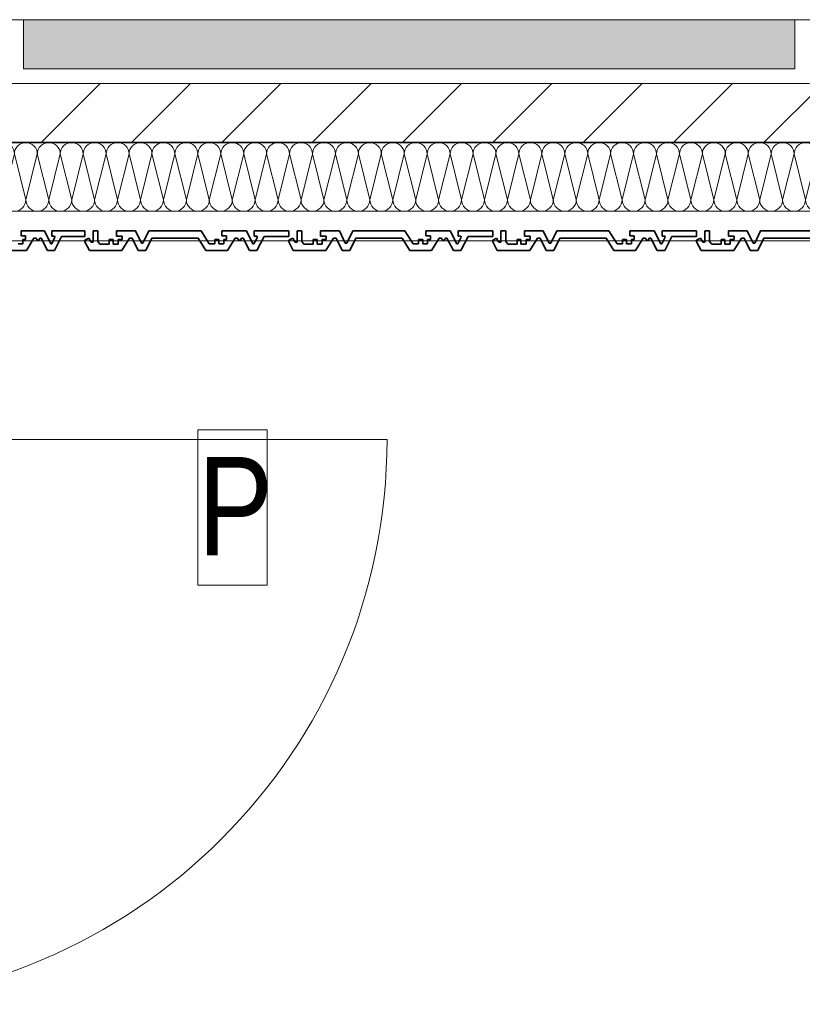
# Model space of a CAD drawing. Header units: metres. Extents: x -177922 to 5550634, y -507967 to 368279.
# Tile 110 of 125: x 3710801 to 3712393, y -48159 to -46154. Entities that reach past the tile are written whole.
import ezdxf

# ---------------------------------------------------------------- set-up
doc = ezdxf.new("R2010")
doc.units = ezdxf.units.M
doc.header["$LTSCALE"] = 0.05
doc.header["$PDSIZE"] = 0.8
for name, color, linetype in [('A_1_Bauteilschraffuren', 7, 'Continuous'), ('A_1_Fassaden', 7, 'Continuous'), ('A_1_Schraffuren', 7, 'Continuous'), ('A_1_Türen', 7, 'Continuous'), ('A_1_Wände_Außen', 7, 'Continuous'), ('A_4_Etiketten_allgemein_100_50', 7, 'Continuous'), ('A_4_Umgrenzung_Raumlegende', 7, 'Continuous'), ('A_8_HLS_Anlagen.nachgezeichnet', 7, 'Continuous')]:
    doc.layers.add(name, color=color, linetype=linetype)
doc.styles.add('ERSTELLTER_STIL_1', font='txt')

# ---------------------------------------------------------------- blocks, each defined once
blk = doc.blocks.new('*X116', base_point=(3733493.5, -38278.9))
at = {"layer": 'A_1_Bauteilschraffuren', "color": 253, "linetype": 'Continuous', "lineweight": 13}
for p, q in [((3710458.5, -46447.3), (3710463.5, -46427.3)), ((3710486.8, -46520.6), (3710463.5, -46427.3)), ((3710486.8, -46520.6), (3710510.2, -46427.3)), ((3710533.5, -46520.6), (3710510.2, -46427.3)), ((3710533.5, -46520.6), (3710556.8, -46427.3)), ((3710580.2, -46520.6), (3710556.8, -46427.3)), ((3710580.2, -46520.6), (3710603.5, -46427.3)), ((3710626.8, -46520.6), (3710603.5, -46427.3)), ((3710626.8, -46520.6), (3710650.2, -46427.3)), ((3710673.5, -46520.6), (3710650.2, -46427.3)), ((3710673.5, -46520.6), (3710696.8, -46427.3)), ((3710720.2, -46520.6), (3710696.8, -46427.3)), ((3710720.2, -46520.6), (3710743.5, -46427.3)), ((3710766.8, -46520.6), (3710743.5, -46427.3)), ((3710766.8, -46520.6), (3710790.2, -46427.3)), ((3710813.5, -46520.6), (3710790.2, -46427.3)), ((3710813.5, -46520.6), (3710836.8, -46427.3)), ((3710860.2, -46520.6), (3710836.8, -46427.3)), ((3710860.2, -46520.6), (3710883.5, -46427.3)), ((3710906.8, -46520.6), (3710883.5, -46427.3)), ((3710906.8, -46520.6), (3710930.2, -46427.3)), ((3710953.5, -46520.6), (3710930.2, -46427.3)), ((3710953.5, -46520.6), (3710976.8, -46427.3)), ((3711000.2, -46520.6), (3710976.8, -46427.3)), ((3711000.2, -46520.6), (3711023.5, -46427.3)), ((3711046.8, -46520.6), (3711023.5, -46427.3)), ((3711046.8, -46520.6), (3711070.2, -46427.3)), ((3711093.5, -46520.6), (3711070.2, -46427.3)), ((3711093.5, -46520.6), (3711116.8, -46427.3)), ((3711140.2, -46520.6), (3711116.8, -46427.3)), ((3711140.2, -46520.6), (3711163.5, -46427.3)), ((3711186.8, -46520.6), (3711163.5, -46427.3)), ((3711186.8, -46520.6), (3711210.2, -46427.3)), ((3711233.5, -46520.6), (3711210.2, -46427.3)), ((3711233.5, -46520.6), (3711256.8, -46427.3)), ((3711280.2, -46520.6), (3711256.8, -46427.3)), ((3711280.2, -46520.6), (3711303.5, -46427.3)), ((3711326.8, -46520.6), (3711303.5, -46427.3)), ((3711326.8, -46520.6), (3711350.2, -46427.3)), ((3711373.5, -46520.6), (3711350.2, -46427.3)), ((3711373.5, -46520.6), (3711396.8, -46427.3)), ((3711420.2, -46520.6), (3711396.8, -46427.3)), ((3711420.2, -46520.6), (3711443.5, -46427.3)), ((3711466.8, -46520.6), (3711443.5, -46427.3)), ((3711466.8, -46520.6), (3711490.2, -46427.3)), ((3711513.5, -46520.6), (3711490.2, -46427.3)), ((3711513.5, -46520.6), (3711536.8, -46427.3)), ((3711560.2, -46520.6), (3711536.8, -46427.3)), ((3711560.2, -46520.6), (3711583.5, -46427.3)), ((3711606.8, -46520.6), (3711583.5, -46427.3)), ((3711606.8, -46520.6), (3711630.2, -46427.3)), ((3711653.5, -46520.6), (3711630.2, -46427.3)), ((3711653.5, -46520.6), (3711676.8, -46427.3)), ((3711700.2, -46520.6), (3711676.8, -46427.3)), ((3711700.2, -46520.6), (3711723.5, -46427.3)), ((3711746.8, -46520.6), (3711723.5, -46427.3)), ((3711746.8, -46520.6), (3711770.2, -46427.3)), ((3711793.5, -46520.6), (3711770.2, -46427.3)), ((3711793.5, -46520.6), (3711816.8, -46427.3)), ((3711840.2, -46520.6), (3711816.8, -46427.3)), ((3711840.2, -46520.6), (3711863.5, -46427.3)), ((3711886.8, -46520.6), (3711863.5, -46427.3)), ((3711886.8, -46520.6), (3711910.2, -46427.3)), ((3711933.5, -46520.6), (3711910.2, -46427.3)), ((3711933.5, -46520.6), (3711956.8, -46427.3)), ((3711980.2, -46520.6), (3711956.8, -46427.3)), ((3711980.2, -46520.6), (3712003.5, -46427.3)), ((3712026.8, -46520.6), (3712003.5, -46427.3)), ((3712026.8, -46520.6), (3712050.2, -46427.3)), ((3712073.5, -46520.6), (3712050.2, -46427.3)), ((3712073.5, -46520.6), (3712096.8, -46427.3)), ((3712120.2, -46520.6), (3712096.8, -46427.3)), ((3712120.2, -46520.6), (3712143.5, -46427.3)), ((3712166.8, -46520.6), (3712143.5, -46427.3)), ((3712166.8, -46520.6), (3712190.2, -46427.3)), ((3712213.5, -46520.6), (3712190.2, -46427.3)), ((3712213.5, -46520.6), (3712236.8, -46427.3)), ((3712260.2, -46520.6), (3712236.8, -46427.3)), ((3712260.2, -46520.6), (3712283.5, -46427.3)), ((3712306.8, -46520.6), (3712283.5, -46427.3)), ((3712306.8, -46520.6), (3712330.2, -46427.3)), ((3712353.5, -46520.6), (3712330.2, -46427.3)), ((3712353.5, -46520.6), (3712376.8, -46427.3)), ((3712400.2, -46520.6), (3712376.8, -46427.3)), ((3712400.2, -46520.6), (3712423.5, -46427.3)), ((3712446.8, -46520.6), (3712423.5, -46427.3)), ((3712446.8, -46520.6), (3712470.2, -46427.3)), ((3712493.5, -46520.6), (3712470.2, -46427.3)), ((3712493.5, -46520.6), (3712516.8, -46427.3)), ((3712540.2, -46520.6), (3712516.8, -46427.3)), ((3712540.2, -46520.6), (3712563.5, -46427.3)), ((3712586.8, -46520.6), (3712563.5, -46427.3)), ((3712586.8, -46520.6), (3712610.2, -46427.3)), ((3712633.5, -46520.6), (3712610.2, -46427.3)), ((3712633.5, -46520.6), (3712656.8, -46427.3)), ((3712680.2, -46520.6), (3712656.8, -46427.3)), ((3712680.2, -46520.6), (3712703.5, -46427.3)), ((3712726.8, -46520.6), (3712703.5, -46427.3)), ((3712726.8, -46520.6), (3712750.2, -46427.3)), ((3712773.5, -46520.6), (3712750.2, -46427.3)), ((3712773.5, -46520.6), (3712796.8, -46427.3)), ((3712820.2, -46520.6), (3712796.8, -46427.3)), ((3712820.2, -46520.6), (3712843.5, -46427.3)), ((3712866.8, -46520.6), (3712843.5, -46427.3)), ((3712866.8, -46520.6), (3712868.5, -46513.9))]:
    blk.add_line(p, q, dxfattribs=at)
for centre, start, end in [((3710440.2, -46427.3), 0, 38.2132), ((3710486.8, -46427.3), 90, 180), ((3710486.8, -46427.3), 0, 90), ((3710533.5, -46427.3), 90, 180), ((3710533.5, -46427.3), 0, 90), ((3710580.2, -46427.3), 90, 180), ((3710580.2, -46427.3), 0, 90), ((3710626.8, -46427.3), 90, 180), ((3710626.8, -46427.3), 0, 90), ((3710673.5, -46427.3), 90, 180), ((3710673.5, -46427.3), 0, 90), ((3710720.2, -46427.3), 90, 180), ((3710720.2, -46427.3), 0, 90), ((3710766.8, -46427.3), 90, 180), ((3710766.8, -46427.3), 0, 90), ((3710813.5, -46427.3), 90, 180), ((3710813.5, -46427.3), 0, 90), ((3710860.2, -46427.3), 90, 180), ((3710860.2, -46427.3), 0, 90), ((3710906.8, -46427.3), 90, 180), ((3710906.8, -46427.3), 0, 90), ((3710953.5, -46427.3), 90, 180), ((3710953.5, -46427.3), 0, 90), ((3711000.2, -46427.3), 90, 180), ((3711000.2, -46427.3), 0, 90), ((3711046.8, -46427.3), 90, 180), ((3711046.8, -46427.3), 0, 90), ((3711093.5, -46427.3), 90, 180), ((3711093.5, -46427.3), 0, 90), ((3711140.2, -46427.3), 90, 180), ((3711140.2, -46427.3), 0, 90), ((3711186.8, -46427.3), 90, 180), ((3711186.8, -46427.3), 0, 90), ((3711233.5, -46427.3), 90, 180), ((3711233.5, -46427.3), 0, 90), ((3711280.2, -46427.3), 90, 180), ((3711280.2, -46427.3), 0, 90), ((3711326.8, -46427.3), 90, 180), ((3711326.8, -46427.3), 0, 90), ((3711373.5, -46427.3), 90, 180), ((3711373.5, -46427.3), 0, 90), ((3711420.2, -46427.3), 90, 180), ((3711420.2, -46427.3), 0, 90), ((3711466.8, -46427.3), 90, 180), ((3711466.8, -46427.3), 0, 90), ((3711513.5, -46427.3), 90, 180), ((3711513.5, -46427.3), 0, 90), ((3711560.2, -46427.3), 90, 180), ((3711560.2, -46427.3), 0, 90), ((3711606.8, -46427.3), 90, 180), ((3711606.8, -46427.3), 0, 90), ((3711653.5, -46427.3), 90, 180), ((3711653.5, -46427.3), 0, 90), ((3711700.2, -46427.3), 90, 180), ((3711700.2, -46427.3), 0, 90), ((3711746.8, -46427.3), 90, 180), ((3711746.8, -46427.3), 0, 90), ((3711793.5, -46427.3), 90, 180), ((3711793.5, -46427.3), 0, 90), ((3711840.2, -46427.3), 90, 180), ((3711840.2, -46427.3), 0, 90), ((3711886.8, -46427.3), 90, 180), ((3711886.8, -46427.3), 0, 90), ((3711933.5, -46427.3), 90, 180), ((3711933.5, -46427.3), 0, 90), ((3711980.2, -46427.3), 90, 180), ((3711980.2, -46427.3), 0, 90), ((3712026.8, -46427.3), 90, 180), ((3712026.8, -46427.3), 0, 90), ((3712073.5, -46427.3), 90, 180), ((3712073.5, -46427.3), 0, 90), ((3712120.2, -46427.3), 90, 180), ((3712120.2, -46427.3), 0, 90), ((3712166.8, -46427.3), 90, 180), ((3712166.8, -46427.3), 0, 90), ((3712213.5, -46427.3), 90, 180), ((3712213.5, -46427.3), 0, 90), ((3712260.2, -46427.3), 90, 180), ((3712260.2, -46427.3), 0, 90), ((3712306.8, -46427.3), 90, 180), ((3712306.8, -46427.3), 0, 90), ((3712353.5, -46427.3), 90, 180), ((3712353.5, -46427.3), 0, 90), ((3712400.2, -46427.3), 90, 180), ((3712400.2, -46427.3), 0, 90), ((3712446.8, -46427.3), 90, 180), ((3712446.8, -46427.3), 0, 90), ((3712493.5, -46427.3), 90, 180), ((3712493.5, -46427.3), 0, 90), ((3712540.2, -46427.3), 90, 180), ((3712540.2, -46427.3), 0, 90), ((3712586.8, -46427.3), 90, 180), ((3712586.8, -46427.3), 0, 90), ((3712633.5, -46427.3), 90, 180), ((3712633.5, -46427.3), 0, 90), ((3712680.2, -46427.3), 90, 180), ((3712680.2, -46427.3), 0, 90), ((3712726.8, -46427.3), 90, 180), ((3712726.8, -46427.3), 0, 90), ((3712773.5, -46427.3), 90, 180), ((3712773.5, -46427.3), 0, 90), ((3712820.2, -46427.3), 90, 180), ((3712820.2, -46427.3), 0, 90), ((3712866.8, -46427.3), 90, 180), ((3712866.8, -46427.3), 85.904, 90), ((3710510.2, -46520.6), 180, 270), ((3710510.2, -46520.6), 270, 0), ((3710556.8, -46520.6), 180, 270), ((3710556.8, -46520.6), 270, 0), ((3710603.5, -46520.6), 180, 270), ((3710603.5, -46520.6), 270, 0), ((3710650.2, -46520.6), 180, 270), ((3710650.2, -46520.6), 270, 0), ((3710696.8, -46520.6), 180, 270), ((3710696.8, -46520.6), 270, 0), ((3710743.5, -46520.6), 180, 270), ((3710743.5, -46520.6), 270, 0), ((3710790.2, -46520.6), 180, 270), ((3710790.2, -46520.6), 270, 0), ((3710836.8, -46520.6), 180, 270), ((3710836.8, -46520.6), 270, 0), ((3710883.5, -46520.6), 180, 270), ((3710883.5, -46520.6), 270, 0), ((3710930.2, -46520.6), 180, 270), ((3710930.2, -46520.6), 270, 0), ((3710976.8, -46520.6), 180, 270), ((3710976.8, -46520.6), 270, 0), ((3711023.5, -46520.6), 180, 270), ((3711023.5, -46520.6), 270, 0), ((3711070.2, -46520.6), 180, 270), ((3711070.2, -46520.6), 270, 0), ((3711116.8, -46520.6), 180, 270), ((3711116.8, -46520.6), 270, 0), ((3711163.5, -46520.6), 180, 270), ((3711163.5, -46520.6), 270, 0), ((3711210.2, -46520.6), 180, 270), ((3711210.2, -46520.6), 270, 0), ((3711256.8, -46520.6), 180, 270), ((3711256.8, -46520.6), 270, 0), ((3711303.5, -46520.6), 180, 270), ((3711303.5, -46520.6), 270, 0), ((3711350.2, -46520.6), 180, 270), ((3711350.2, -46520.6), 270, 0), ((3711396.8, -46520.6), 180, 270), ((3711396.8, -46520.6), 270, 0), ((3711443.5, -46520.6), 180, 270), ((3711443.5, -46520.6), 270, 0), ((3711490.2, -46520.6), 180, 270), ((3711490.2, -46520.6), 270, 0), ((3711536.8, -46520.6), 180, 270), ((3711536.8, -46520.6), 270, 0), ((3711583.5, -46520.6), 180, 270), ((3711583.5, -46520.6), 270, 0), ((3711630.2, -46520.6), 180, 270), ((3711630.2, -46520.6), 270, 0), ((3711676.8, -46520.6), 180, 270), ((3711676.8, -46520.6), 270, 0), ((3711723.5, -46520.6), 180, 270), ((3711723.5, -46520.6), 270, 0), ((3711770.2, -46520.6), 180, 270), ((3711770.2, -46520.6), 270, 0), ((3711816.8, -46520.6), 180, 270), ((3711816.8, -46520.6), 270, 0), ((3711863.5, -46520.6), 180, 270), ((3711863.5, -46520.6), 270, 0), ((3711910.2, -46520.6), 180, 270), ((3711910.2, -46520.6), 270, 0), ((3711956.8, -46520.6), 180, 270), ((3711956.8, -46520.6), 270, 0), ((3712003.5, -46520.6), 180, 270), ((3712003.5, -46520.6), 270, 0), ((3712050.2, -46520.6), 180, 270), ((3712050.2, -46520.6), 270, 0), ((3712096.8, -46520.6), 180, 270), ((3712096.8, -46520.6), 270, 0), ((3712143.5, -46520.6), 180, 270), ((3712143.5, -46520.6), 270, 0), ((3712190.2, -46520.6), 180, 270), ((3712190.2, -46520.6), 270, 0), ((3712236.8, -46520.6), 180, 270), ((3712236.8, -46520.6), 270, 0), ((3712283.5, -46520.6), 180, 270), ((3712283.5, -46520.6), 270, 0), ((3712330.2, -46520.6), 180, 270), ((3712330.2, -46520.6), 270, 0), ((3712376.8, -46520.6), 180, 270), ((3712376.8, -46520.6), 270, 0), ((3712423.5, -46520.6), 180, 270), ((3712423.5, -46520.6), 270, 0), ((3712470.2, -46520.6), 180, 270), ((3712470.2, -46520.6), 270, 0), ((3712516.8, -46520.6), 180, 270), ((3712516.8, -46520.6), 270, 0), ((3712563.5, -46520.6), 180, 270), ((3712563.5, -46520.6), 270, 0), ((3712610.2, -46520.6), 180, 270), ((3712610.2, -46520.6), 270, 0), ((3712656.8, -46520.6), 180, 270), ((3712656.8, -46520.6), 270, 0), ((3712703.5, -46520.6), 180, 270), ((3712703.5, -46520.6), 270, 0), ((3712750.2, -46520.6), 180, 270), ((3712750.2, -46520.6), 270, 0), ((3712796.8, -46520.6), 180, 270), ((3712796.8, -46520.6), 270, 0), ((3712843.5, -46520.6), 180, 270), ((3712843.5, -46520.6), 270, 0), ((3712890.2, -46520.6), 180, 201.7868), ((3710463.5, -46520.6), 257.6264, 270)]:
    blk.add_arc(centre, 23.3, start, end, dxfattribs=at)

msp = doc.modelspace()

# ---------------------------------------------------------------- hatches: boundary and pattern name
at = {"layer": 'A_1_Bauteilschraffuren', "linetype": 'Continuous', "lineweight": 13}
h = msp.add_hatch(dxfattribs=at)
h.set_pattern_fill('MW_Kalksandstein_0006', color=253, style=0, pattern_type=2)
h.set_pattern_definition([(45, (3733493.5, -38278.93), (-91.9239, 91.9239), [])])
h.paths.add_polyline_path([(3710318.496, -46163.926), (3710318.496, -46403.926), (3712628.496, -46403.926), (3712628.496, -46163.926), (3712408.496, -46163.926), (3712408.496, -46283.926), (3710778.496, -46283.926), (3710778.496, -46163.926)])
at = {"layer": 'A_1_Schraffuren', "linetype": 'Continuous', "lineweight": 0}
msp.add_hatch(color=29, dxfattribs=at).paths.add_polyline_path([(3710808.496, -46253.926), (3712378.496, -46253.926), (3712378.496, -46153.926), (3710808.496, -46153.926)])

# ---------------------------------------------------------------- linework, layer by layer
at = {"layer": 'A_1_Fassaden', "color": 7, "linetype": 'Continuous', "lineweight": 35}
for p, q in [((3710804.115, -46583.926), (3710804.115, -46594.126)), ((3710851.334, -46583.926), (3710804.115, -46583.926)), ((3710812.803, -46594.126), (3710804.115, -46594.126)), ((3710812.803, -46594.126), (3710812.803, -46601.47)), ((3710851.334, -46583.926), (3710864.173, -46610.03)), ((3710872.671, -46596.758), (3710866.143, -46610.03)), ((3710866.499, -46583.926), (3710866.499, -46594.831)), ((3710933.496, -46583.926), (3710866.499, -46583.926)), ((3710871.879, -46594.831), (3710866.499, -46594.831)), ((3710885.746, -46595.591), (3710871.81, -46623.926)), ((3710871.879, -46594.831), (3710872.671, -46596.758)), ((3710933.496, -46595.591), (3710885.746, -46595.591)), ((3710933.496, -46583.926), (3710933.496, -46595.591)), ((3710950.314, -46583.926), (3710950.314, -46606.617)), ((3710959.95, -46583.926), (3710950.314, -46583.926)), ((3710959.95, -46583.926), (3710959.95, -46605.704)), ((3710998.023, -46583.926), (3710998.023, -46594.551)), ((3711036.484, -46583.926), (3710998.023, -46583.926)), ((3711009.578, -46594.551), (3710998.023, -46594.551)), ((3711009.578, -46594.551), (3711009.578, -46601.419)), ((3711036.484, -46583.926), (3711048.599, -46609.236)), ((3711063.7, -46583.926), (3711051.586, -46609.236)), ((3711169.935, -46583.926), (3711063.7, -46583.926)), ((3711169.935, -46583.926), (3711186.465, -46610.243)), ((3711212.564, -46583.926), (3711212.564, -46594.126)), ((3711262.174, -46583.926), (3711212.564, -46583.926)), ((3711221.692, -46594.126), (3711212.564, -46594.126)), ((3711221.692, -46594.126), (3711221.692, -46601.47)), ((3711262.174, -46583.926), (3711275.663, -46610.03)), ((3711284.591, -46596.758), (3711277.733, -46610.03)), ((3711278.106, -46583.926), (3711278.106, -46594.831)), ((3711348.496, -46583.926), (3711278.106, -46583.926)), ((3711283.759, -46594.831), (3711278.106, -46594.831)), ((3711298.328, -46595.591), (3711283.686, -46623.926)), ((3711283.759, -46594.831), (3711284.591, -46596.758)), ((3711348.496, -46595.591), (3711298.328, -46595.591)), ((3711348.496, -46583.926), (3711348.496, -46595.591)), ((3711365.314, -46583.926), (3711365.314, -46606.617)), ((3711374.95, -46583.926), (3711365.314, -46583.926)), ((3711374.95, -46583.926), (3711374.95, -46605.704)), ((3711413.023, -46583.926), (3711413.023, -46594.551)), ((3711451.484, -46583.926), (3711413.023, -46583.926)), ((3711424.578, -46594.551), (3711413.023, -46594.551)), ((3711424.578, -46594.551), (3711424.578, -46601.419)), ((3711451.484, -46583.926), (3711463.599, -46609.236)), ((3711478.7, -46583.926), (3711466.586, -46609.236)), ((3711584.935, -46583.926), (3711478.7, -46583.926)), ((3711584.935, -46583.926), (3711601.465, -46610.243)), ((3711627.564, -46583.926), (3711627.564, -46594.126)), ((3711677.174, -46583.926), (3711627.564, -46583.926)), ((3711636.692, -46594.126), (3711627.564, -46594.126)), ((3711636.692, -46594.126), (3711636.692, -46601.47)), ((3711677.174, -46583.926), (3711690.663, -46610.03)), ((3711699.591, -46596.758), (3711692.733, -46610.03)), ((3711693.106, -46583.926), (3711693.106, -46594.831)), ((3711763.496, -46583.926), (3711693.106, -46583.926)), ((3711698.759, -46594.831), (3711693.106, -46594.831)), ((3711713.328, -46595.591), (3711698.686, -46623.926)), ((3711698.759, -46594.831), (3711699.591, -46596.758)), ((3711763.496, -46595.591), (3711713.328, -46595.591)), ((3711763.496, -46583.926), (3711763.496, -46595.591)), ((3711780.314, -46583.926), (3711780.314, -46606.617)), ((3711789.95, -46583.926), (3711780.314, -46583.926)), ((3711789.95, -46583.926), (3711789.95, -46605.704)), ((3711828.023, -46583.926), (3711828.023, -46594.551)), ((3711866.484, -46583.926), (3711828.023, -46583.926)), ((3711839.578, -46594.551), (3711828.023, -46594.551)), ((3711839.578, -46594.551), (3711839.578, -46601.419)), ((3711866.484, -46583.926), (3711878.599, -46609.236)), ((3711893.7, -46583.926), (3711881.586, -46609.236)), ((3711999.935, -46583.926), (3711893.7, -46583.926)), ((3711999.935, -46583.926), (3712016.465, -46610.243)), ((3712042.564, -46583.926), (3712042.564, -46594.126)), ((3712092.174, -46583.926), (3712042.564, -46583.926)), ((3712051.692, -46594.126), (3712042.564, -46594.126)), ((3712051.692, -46594.126), (3712051.692, -46601.47)), ((3712092.174, -46583.926), (3712105.663, -46610.03)), ((3712114.591, -46596.758), (3712107.733, -46610.03)), ((3712108.106, -46583.926), (3712108.106, -46594.831)), ((3712178.496, -46583.926), (3712108.106, -46583.926)), ((3712113.759, -46594.831), (3712108.106, -46594.831)), ((3712128.328, -46595.591), (3712113.686, -46623.926)), ((3712113.759, -46594.831), (3712114.591, -46596.758)), ((3712178.496, -46595.591), (3712128.328, -46595.591)), ((3712178.496, -46583.926), (3712178.496, -46595.591)), ((3712195.314, -46583.926), (3712195.314, -46606.617)), ((3712204.95, -46583.926), (3712195.314, -46583.926)), ((3712204.95, -46583.926), (3712204.95, -46605.704)), ((3712243.023, -46583.926), (3712243.023, -46594.551)), ((3712281.484, -46583.926), (3712243.023, -46583.926)), ((3712254.578, -46594.551), (3712243.023, -46594.551)), ((3712254.578, -46594.551), (3712254.578, -46601.419)), ((3712281.484, -46583.926), (3712293.599, -46609.236)), ((3712308.7, -46583.926), (3712296.586, -46609.236)), ((3712414.935, -46583.926), (3712308.7, -46583.926)), ((3710807.504, -46610.243), (3710797.871, -46610.243)), ((3710807.504, -46601.47), (3710807.504, -46610.243)), ((3710812.803, -46601.47), (3710807.504, -46601.47)), ((3710830.001, -46598.615), (3710814.87, -46623.926)), ((3710834.486, -46598.615), (3710830.001, -46598.615)), ((3710834.486, -46598.615), (3710836.233, -46602.757)), ((3710840.123, -46602.757), (3710836.233, -46602.757)), ((3710841.87, -46598.615), (3710840.123, -46602.757)), ((3710844.9, -46598.615), (3710841.87, -46598.615)), ((3710844.9, -46598.615), (3710857.348, -46623.926)), ((3710866.143, -46610.03), (3710864.173, -46610.03)), ((3710941.469, -46598.946), (3710933.496, -46602.884)), ((3710933.496, -46602.884), (3710933.496, -46605.944)), ((3710933.496, -46605.944), (3710942.731, -46623.926)), ((3710941.469, -46598.946), (3710946.272, -46606.617)), ((3710950.314, -46606.617), (3710946.272, -46606.617)), ((3710959.95, -46605.704), (3710964.147, -46611.061)), ((3710983.11, -46611.061), (3710964.147, -46611.061)), ((3710983.11, -46601.419), (3710983.11, -46611.061)), ((3710991.03, -46601.419), (3710983.11, -46601.419)), ((3710991.03, -46601.419), (3710991.03, -46611.061)), ((3711001.432, -46611.061), (3710991.03, -46611.061)), ((3711001.432, -46601.419), (3711001.432, -46611.061)), ((3711009.578, -46601.419), (3711001.432, -46601.419)), ((3711024.643, -46598.615), (3711008.925, -46623.926)), ((3711030.137, -46598.615), (3711024.643, -46598.615)), ((3711030.137, -46598.615), (3711042.252, -46623.926)), ((3711051.586, -46609.236), (3711048.599, -46609.236)), ((3711070.05, -46598.615), (3711057.936, -46623.926)), ((3711164.147, -46598.615), (3711070.05, -46598.615)), ((3711164.147, -46598.615), (3711180.044, -46623.926)), ((3711197.844, -46610.243), (3711186.465, -46610.243)), ((3711197.844, -46601.47), (3711197.844, -46610.243)), ((3711206.004, -46601.47), (3711197.844, -46601.47)), ((3711206.004, -46601.47), (3711206.004, -46610.243)), ((3711216.125, -46610.243), (3711206.004, -46610.243)), ((3711216.125, -46601.47), (3711216.125, -46610.243)), ((3711221.692, -46601.47), (3711216.125, -46601.47)), ((3711239.761, -46598.615), (3711223.864, -46623.926)), ((3711244.472, -46598.615), (3711239.761, -46598.615)), ((3711244.472, -46598.615), (3711246.309, -46602.757)), ((3711250.395, -46602.757), (3711246.309, -46602.757)), ((3711252.231, -46598.615), (3711250.395, -46602.757)), ((3711255.414, -46598.615), (3711252.231, -46598.615)), ((3711255.414, -46598.615), (3711268.493, -46623.926)), ((3711277.733, -46610.03), (3711275.663, -46610.03)), ((3711356.469, -46598.946), (3711348.496, -46602.884)), ((3711348.496, -46602.884), (3711348.496, -46605.944)), ((3711348.496, -46605.944), (3711357.731, -46623.926)), ((3711356.469, -46598.946), (3711361.272, -46606.617)), ((3711365.314, -46606.617), (3711361.272, -46606.617)), ((3711374.95, -46605.704), (3711379.147, -46611.061)), ((3711398.11, -46611.061), (3711379.147, -46611.061)), ((3711398.11, -46601.419), (3711398.11, -46611.061)), ((3711406.03, -46601.419), (3711398.11, -46601.419)), ((3711406.03, -46601.419), (3711406.03, -46611.061)), ((3711416.432, -46611.061), (3711406.03, -46611.061)), ((3711416.432, -46601.419), (3711416.432, -46611.061)), ((3711424.578, -46601.419), (3711416.432, -46601.419)), ((3711439.643, -46598.615), (3711423.925, -46623.926)), ((3711445.137, -46598.615), (3711439.643, -46598.615)), ((3711445.137, -46598.615), (3711457.252, -46623.926)), ((3711466.586, -46609.236), (3711463.599, -46609.236)), ((3711485.05, -46598.615), (3711472.936, -46623.926)), ((3711579.147, -46598.615), (3711485.05, -46598.615)), ((3711579.147, -46598.615), (3711595.044, -46623.926)), ((3711612.844, -46610.243), (3711601.465, -46610.243)), ((3711612.844, -46601.47), (3711612.844, -46610.243)), ((3711621.004, -46601.47), (3711612.844, -46601.47)), ((3711621.004, -46601.47), (3711621.004, -46610.243)), ((3711631.125, -46610.243), (3711621.004, -46610.243)), ((3711631.125, -46601.47), (3711631.125, -46610.243)), ((3711636.692, -46601.47), (3711631.125, -46601.47)), ((3711654.761, -46598.615), (3711638.864, -46623.926)), ((3711659.472, -46598.615), (3711654.761, -46598.615)), ((3711659.472, -46598.615), (3711661.309, -46602.757)), ((3711665.395, -46602.757), (3711661.309, -46602.757)), ((3711667.231, -46598.615), (3711665.395, -46602.757)), ((3711670.414, -46598.615), (3711667.231, -46598.615)), ((3711670.414, -46598.615), (3711683.493, -46623.926)), ((3711692.733, -46610.03), (3711690.663, -46610.03)), ((3711771.469, -46598.946), (3711763.496, -46602.884)), ((3711763.496, -46602.884), (3711763.496, -46605.944)), ((3711763.496, -46605.944), (3711772.731, -46623.926)), ((3711771.469, -46598.946), (3711776.272, -46606.617)), ((3711780.314, -46606.617), (3711776.272, -46606.617)), ((3711789.95, -46605.704), (3711794.147, -46611.061)), ((3711813.11, -46611.061), (3711794.147, -46611.061)), ((3711813.11, -46601.419), (3711813.11, -46611.061)), ((3711821.03, -46601.419), (3711813.11, -46601.419)), ((3711821.03, -46601.419), (3711821.03, -46611.061)), ((3711831.432, -46611.061), (3711821.03, -46611.061)), ((3711831.432, -46601.419), (3711831.432, -46611.061)), ((3711839.578, -46601.419), (3711831.432, -46601.419)), ((3711854.643, -46598.615), (3711838.925, -46623.926)), ((3711860.137, -46598.615), (3711854.643, -46598.615)), ((3711860.137, -46598.615), (3711872.252, -46623.926)), ((3711881.586, -46609.236), (3711878.599, -46609.236)), ((3711900.05, -46598.615), (3711887.936, -46623.926)), ((3711994.147, -46598.615), (3711900.05, -46598.615)), ((3711994.147, -46598.615), (3712010.044, -46623.926)), ((3712027.844, -46610.243), (3712016.465, -46610.243)), ((3712027.844, -46601.47), (3712027.844, -46610.243)), ((3712036.004, -46601.47), (3712027.844, -46601.47)), ((3712036.004, -46601.47), (3712036.004, -46610.243)), ((3712046.125, -46610.243), (3712036.004, -46610.243)), ((3712046.125, -46601.47), (3712046.125, -46610.243)), ((3712051.692, -46601.47), (3712046.125, -46601.47)), ((3712069.761, -46598.615), (3712053.864, -46623.926)), ((3712074.472, -46598.615), (3712069.761, -46598.615)), ((3712074.472, -46598.615), (3712076.309, -46602.757)), ((3712080.395, -46602.757), (3712076.309, -46602.757)), ((3712082.231, -46598.615), (3712080.395, -46602.757)), ((3712085.414, -46598.615), (3712082.231, -46598.615)), ((3712085.414, -46598.615), (3712098.493, -46623.926)), ((3712107.733, -46610.03), (3712105.663, -46610.03)), ((3712186.469, -46598.946), (3712178.496, -46602.884)), ((3712178.496, -46602.884), (3712178.496, -46605.944)), ((3712178.496, -46605.944), (3712187.731, -46623.926)), ((3712186.469, -46598.946), (3712191.272, -46606.617)), ((3712195.314, -46606.617), (3712191.272, -46606.617)), ((3712204.95, -46605.704), (3712209.147, -46611.061)), ((3712228.11, -46611.061), (3712209.147, -46611.061)), ((3712228.11, -46601.419), (3712228.11, -46611.061)), ((3712236.03, -46601.419), (3712228.11, -46601.419)), ((3712236.03, -46601.419), (3712236.03, -46611.061)), ((3712246.432, -46611.061), (3712236.03, -46611.061)), ((3712246.432, -46601.419), (3712246.432, -46611.061)), ((3712254.578, -46601.419), (3712246.432, -46601.419)), ((3712269.643, -46598.615), (3712253.925, -46623.926)), ((3712275.137, -46598.615), (3712269.643, -46598.615)), ((3712275.137, -46598.615), (3712287.252, -46623.926)), ((3712296.586, -46609.236), (3712293.599, -46609.236)), ((3712315.05, -46598.615), (3712302.936, -46623.926)), ((3712409.147, -46598.615), (3712315.05, -46598.615)), ((3710814.87, -46623.926), (3710773.162, -46623.926)), ((3710871.81, -46623.926), (3710857.348, -46623.926)), ((3711008.925, -46623.926), (3710942.731, -46623.926)), ((3711057.936, -46623.926), (3711042.252, -46623.926)), ((3711223.864, -46623.926), (3711180.044, -46623.926)), ((3711283.686, -46623.926), (3711268.493, -46623.926)), ((3711423.925, -46623.926), (3711357.731, -46623.926)), ((3711472.936, -46623.926), (3711457.252, -46623.926)), ((3711638.864, -46623.926), (3711595.044, -46623.926)), ((3711698.686, -46623.926), (3711683.493, -46623.926)), ((3711838.925, -46623.926), (3711772.731, -46623.926)), ((3711887.936, -46623.926), (3711872.252, -46623.926)), ((3712053.864, -46623.926), (3712010.044, -46623.926)), ((3712113.686, -46623.926), (3712098.493, -46623.926)), ((3712253.925, -46623.926), (3712187.731, -46623.926)), ((3712302.936, -46623.926), (3712287.252, -46623.926))]:
    msp.add_line(p, q, dxfattribs=at)
at = {"layer": 'A_1_Fassaden', "color": 7, "linetype": 'Continuous', "lineweight": 18}
for p, q in [((3710518.496, -46603.926), (3710933.496, -46603.926)), ((3710518.496, -46603.926), (3710933.496, -46603.926)), ((3710518.496, -46603.926), (3710933.496, -46603.926)), ((3710933.496, -46603.926), (3711348.496, -46603.926)), ((3710933.496, -46603.926), (3711348.496, -46603.926)), ((3710933.496, -46603.926), (3711348.496, -46603.926)), ((3711348.496, -46603.926), (3711763.496, -46603.926)), ((3711348.496, -46603.926), (3711763.496, -46603.926)), ((3711348.496, -46603.926), (3711763.496, -46603.926)), ((3711763.496, -46603.926), (3712178.496, -46603.926)), ((3711763.496, -46603.926), (3712178.496, -46603.926)), ((3711763.496, -46603.926), (3712178.496, -46603.926)), ((3712178.496, -46603.926), (3712593.496, -46603.926)), ((3712178.496, -46603.926), (3712593.496, -46603.926)), ((3712178.496, -46603.926), (3712593.496, -46603.926))]:
    msp.add_line(p, q, dxfattribs=at)
for p in [(3710933.496, -46603.926), (3710933.496, -46603.926), (3710933.496, -46603.926), (3711348.496, -46603.926), (3711348.496, -46603.926), (3711348.496, -46603.926), (3711763.496, -46603.926), (3711763.496, -46603.926), (3711763.496, -46603.926), (3712178.496, -46603.926), (3712178.496, -46603.926), (3712178.496, -46603.926)]:
    msp.add_point(p, dxfattribs=at)
at = {"layer": 'A_1_Türen', "color": 7, "linetype": 'Continuous', "lineweight": 18}
msp.add_line((3710398.496, -47008.926), (3711548.496, -47008.926), dxfattribs=at)
at = {"layer": 'A_1_Türen', "color": 7, "linetype": 'Continuous', "lineweight": 13}
msp.add_arc((3710398.496, -47008.926), 1150, 270, 0, dxfattribs=at)
at = {"layer": 'A_1_Wände_Außen', "color": 7, "linetype": 'Continuous', "lineweight": 35}
msp.add_line((3710318.496, -46403.926), (3712628.496, -46403.926), dxfattribs=at)
at = {"layer": 'A_1_Wände_Außen', "color": 7, "linetype": 'Continuous', "lineweight": 18, "flags": 128}
for points in [[(3712408.496, -46153.926), (3710778.496, -46153.926)], [(3710778.496, -46283.926), (3712408.496, -46283.926)], [(3710458.496, -46543.926), (3713008.496, -46543.926)]]:
    msp.add_lwpolyline(points, dxfattribs=at)
at = {"layer": 'A_4_Etiketten_allgemein_100_50', "color": 7, "linetype": 'Continuous', "lineweight": 13, "flags": 128}
msp.add_lwpolyline([(3711163.387, -46988.926), (3711304.664, -46988.926), (3711304.664, -47305.593), (3711163.387, -47305.593)], close=True, dxfattribs=at)
at = {"layer": 'A_4_Umgrenzung_Raumlegende', "color": 7, "linetype": 'Continuous', "lineweight": 13, "flags": 128}
msp.add_lwpolyline([(3707678.496, -41253.926), (3707678.496, -43953.926), (3707484.187, -43953.926), (3707484.187, -46153.926), (3710068.496, -46153.926), (3712618.496, -46153.926), (3712618.496, -39158.926), (3702318.496, -39158.926), (3702318.496, -41253.926)], close=True, dxfattribs=at)
at = {"layer": 'A_8_HLS_Anlagen.nachgezeichnet', "color": 7, "linetype": 'Continuous', "lineweight": 18, "flags": 128}
msp.add_lwpolyline([(3710808.496, -46253.926), (3712378.496, -46253.926), (3712378.496, -46153.926), (3710808.496, -46153.926)], close=True, dxfattribs=at)

# ---------------------------------------------------------------- block references
at = {"layer": 'A_1_Wände_Außen', "color": 7, "lineweight": 25}
msp.add_blockref('*X116', (3733493.496, -38278.926), dxfattribs=at)

# ---------------------------------------------------------------- texts
at = {"layer": 'A_4_Etiketten_allgemein_100_50', "color": 7, "linetype": 'Continuous', "lineweight": 13, "insert": (3711163.387, -47244.481), "char_height": 200, "attachment_point": 7, "style": 'ERSTELLTER_STIL_1'}
msp.add_mtext('\\A1;{\\pql;\\fSwis721 Cn BT|b0|i0|c0|p0;\\W1.000000;P}', dxfattribs=at)

doc.saveas('drawing.dxf')
